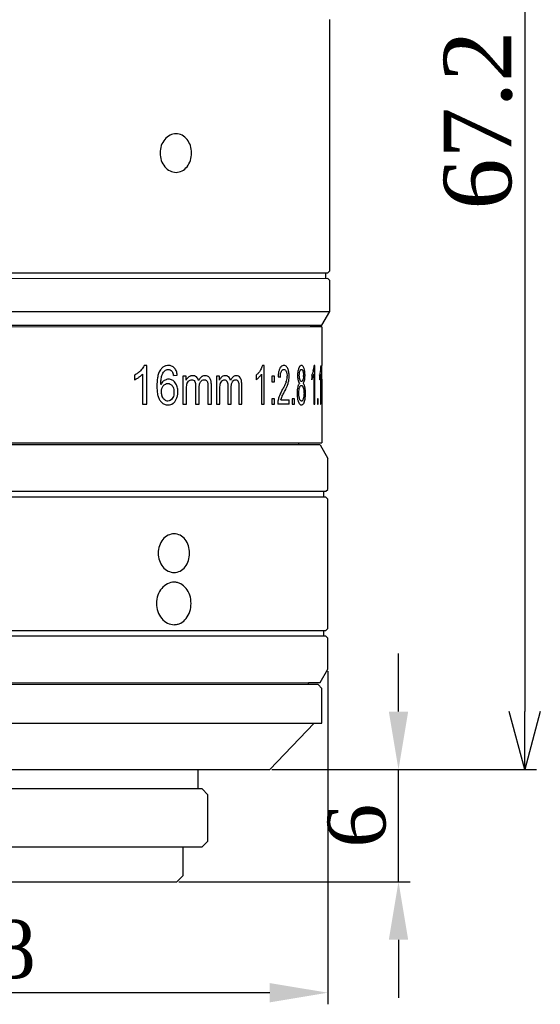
# Model space of a CAD drawing. Extents: x 0 to 559, y 0 to 432.
# Tile 6 of 8: x 125 to 152, y 218 to 269. Entities that reach past the tile are written whole.
import ezdxf

# ---------------------------------------------------------------- set-up
doc = ezdxf.new("R2010")
doc.units = 0
doc.header["$LTSCALE"] = 30.734
doc.header["$PDMODE"] = 3
doc.header["$PDSIZE"] = 8
doc.layers.get('0').update_dxf_attribs({"linetype": 'CONTINUOUS'})
doc.layers.get('Defpoints').update_dxf_attribs({"linetype": 'CONTINUOUS'})
doc.layers.add('20_ALL_FEATURES', color=7, linetype='CONTINUOUS')
doc.styles.get("Standard").update_dxf_attribs({"font": 'times.ttf'})
doc.dimstyles.new('ISO-25', dxfattribs={"dimtxt": 3.5, "dimasz": 3, "dimexe": 0.6, "dimexo": 0.1, "dimtad": 1, "dimdec": 3, "dimdsep": 46, "dimtxsty": 'Standard', "dimblk": 'OPEN30', "dimcen": 2.5, "dimadec": 3, "dimazin": 2, "dimtm": 1e-09, "dimtfac": 1, "dimtdec": 3, "dimtmove": 0, "dimatfit": 3, "dimldrblk": 'OPEN30', "dimfxl": 1, "dimtolj": 1, "dimarcsym": 0})
doc.dimstyles.get("Standard").update_dxf_attribs({"dimtxt": 3, "dimasz": 3, "dimexe": 0.6, "dimexo": 0.1, "dimtad": 1, "dimtoh": 1, "dimdec": 0, "dimrnd": 1, "dimdsep": 46, "dimtxsty": 'Standard', "dimcen": 0.09, "dimclrt": 256, "dimazin": 2, "dimtp": 0.01, "dimtm": 0.01, "dimtfac": 1, "dimtdec": 0, "dimtmove": 0, "dimatfit": 3, "dimfxl": 1, "dimtolj": 1, "dimarcsym": 0})

# ---------------------------------------------------------------- blocks, each defined once
blk = doc.blocks.new('_Open30')
at = {"color": 0, "linetype": 'ByBlock', "lineweight": -2}
for p, q in [((-1, 0.268), (0, 0)), ((0, 0), (-1, -0.268)), ((0, 0), (-1, 0))]:
    blk.add_line(p, q, dxfattribs=at)
blk = doc.blocks.new('*D1')
at = {"color": 0, "lineweight": -2, "transparency": 16777216}
for p, q in [((144.223, 297.46), (151.312, 297.46)), ((150.712, 294.46), (150.712, 233.259)), ((137.626, 230.259), (151.312, 230.259))]:
    blk.add_line(p, q, dxfattribs=at)
at = {"color": 0, "transparency": 16777216}
blk.add_solid([(150.212, 294.46), (151.212, 294.46), (150.712, 297.46)], dxfattribs=at)
at = {"layer": 'Defpoints', "color": 0, "transparency": 16777216}
for p in [(144.123, 297.46), (137.526, 230.259), (150.712, 230.259)]:
    blk.add_point(p, dxfattribs=at)
at = {"color": 0, "lineweight": -2, "transparency": 16777216, "xscale": 3, "yscale": 3, "zscale": 3, "rotation": 270}
blk.add_blockref('_Open30', (150.712, 230.259), dxfattribs=at)
at = {"color": 0, "transparency": 16777216, "insert": (148.302, 263.859), "char_height": 3.5, "attachment_point": 5, "rotation": 90}
blk.add_mtext('\\A1;67.2', dxfattribs=at)
blk = doc.blocks.new('*D2')
at = {"color": 0, "lineweight": -2, "transparency": 16777216}
for p, q in [((144.182, 233.259), (144.182, 236.259)), ((137.626, 230.259), (144.782, 230.259)), ((144.182, 224.46), (144.182, 230.259)), ((132.827, 224.46), (144.782, 224.46)), ((144.182, 221.46), (144.182, 218.46))]:
    blk.add_line(p, q, dxfattribs=at)
at = {"color": 0, "transparency": 16777216}
for points in [[(143.682, 233.259), (144.682, 233.259), (144.182, 230.259)], [(143.682, 221.46), (144.682, 221.46), (144.182, 224.46)]]:
    blk.add_solid(points, dxfattribs=at)
at = {"layer": 'Defpoints', "color": 0, "transparency": 16777216}
for p in [(137.526, 230.259), (144.182, 230.259), (132.727, 224.46)]:
    blk.add_point(p, dxfattribs=at)
at = {"transparency": 16777216, "insert": (142.031, 227.359), "char_height": 3, "attachment_point": 5, "rotation": 90}
blk.add_mtext('\\A1;6', dxfattribs=at)
blk = doc.blocks.new('*D3')
at = {"color": 0, "lineweight": -2, "transparency": 16777216}
for p, q in [((102.524, 235.357), (102.524, 218.118)), ((140.524, 235.359), (140.524, 218.118)), ((137.524, 218.718), (105.524, 218.718))]:
    blk.add_line(p, q, dxfattribs=at)
at = {"color": 0, "transparency": 16777216}
for points in [[(105.524, 219.218), (105.524, 218.218), (102.524, 218.718)], [(137.524, 219.218), (137.524, 218.218), (140.524, 218.718)]]:
    blk.add_solid(points, dxfattribs=at)
at = {"layer": 'Defpoints', "color": 0, "transparency": 16777216}
for p in [(102.524, 235.457), (140.524, 235.459), (102.524, 218.718)]:
    blk.add_point(p, dxfattribs=at)
at = {"transparency": 16777216, "insert": (121.524, 220.908), "char_height": 3, "attachment_point": 5}
blk.add_mtext('\\A1;%%C38', dxfattribs=at)

msp = doc.modelspace()

# ---------------------------------------------------------------- linework, layer by layer
for p, q in [((140.2245, 250.7049), (140.2245, 251.1592)), ((138.0957, 249.3947), (138.5283, 249.3948))]:
    msp.add_line(p, q)
at = {"layer": '20_ALL_FEATURES', "color": 7}
for p, q in [((140.6261, 256.0592), (140.6253, 269.0592)), ((123.4624, 255.9574), (140.5259, 255.9592)), ((140.4262, 255.6592), (140.4261, 255.9592)), ((140.5261, 255.9592), (140.6261, 256.0592)), ((140.5259, 255.6592), (123.4624, 255.6574)), ((140.5262, 255.6592), (140.6262, 255.5592)), ((140.6263, 253.9592), (140.6262, 255.5592)), ((123.4722, 253.9574), (140.6263, 253.9592)), ((140.2263, 253.2592), (140.6263, 253.9592)), ((123.4334, 253.2574), (139.6386, 253.259)), ((139.6244, 253.2592), (139.6244, 253.1592)), ((139.6386, 253.259), (140.2262, 253.2592)), ((139.6244, 253.159), (123.4332, 253.1574)), ((140.2243, 253.1592), (139.6244, 253.159)), ((140.2244, 253.1592), (140.2245, 251.1592)), ((131.1631, 251.1661), (131.0269, 251.1661)), ((131.1632, 249.158), (131.1631, 251.1661)), ((137.2301, 251.1668), (137.1434, 251.1668)), ((137.2302, 249.1586), (137.2301, 251.1668)), ((139.8535, 251.1672), (139.8214, 251.1672)), ((139.8536, 249.159), (139.8535, 251.1672)), ((140.1725, 251.1673), (140.16, 251.1673)), ((130.5234, 250.664), (130.5234, 250.4267)), ((130.9515, 250.7227), (130.9516, 249.1579)), ((132.5475, 250.6492), (132.7442, 250.6683)), ((136.8172, 250.6647), (136.8172, 250.4273)), ((137.0952, 250.7234), (137.0953, 249.1586)), ((139.6929, 250.6651), (139.6929, 250.4277)), ((139.8031, 250.7238), (139.8032, 249.159)), ((140.103, 250.6652), (140.103, 250.4279)), ((140.1526, 250.6652), (140.1527, 249.1591)), ((140.2244, 250.578), (140.2245, 250.7049)), ((133.1939, 250.607), (133.0211, 250.607)), ((133.0211, 250.607), (133.0212, 249.1581)), ((133.1939, 250.4037), (133.1939, 250.607)), ((134.5064, 249.1583), (134.5064, 250.1528)), ((134.9211, 250.6072), (134.7666, 250.6071)), ((134.7666, 250.6071), (134.7667, 249.1583)), ((134.9211, 250.4039), (134.9211, 250.6072)), ((136.0802, 249.1584), (136.0801, 250.153)), ((137.7738, 250.6075), (137.6333, 250.6075)), ((137.6333, 250.6075), (137.6333, 250.3278)), ((137.6333, 250.3278), (137.7739, 250.3278)), ((137.7739, 250.3278), (137.7738, 250.6075)), ((140.2244, 250.4511), (140.2244, 250.578)), ((140.2245, 250.4511), (140.2247, 247.1592)), ((133.2143, 249.1581), (133.2143, 249.9099)), ((133.689, 250.0995), (133.6891, 249.1582)), ((133.8749, 249.1582), (133.8749, 250)), ((134.3291, 250.0709), (134.3292, 249.1583)), ((134.9393, 249.1583), (134.9393, 249.91)), ((135.3615, 250.0997), (135.3616, 249.1584)), ((135.5259, 249.1584), (135.5259, 250.0001)), ((135.9252, 250.0711), (135.9253, 249.1584)), ((130.9516, 249.1579), (131.1632, 249.158)), ((133.0212, 249.1581), (133.2143, 249.1581)), ((133.6891, 249.1582), (133.8749, 249.1582)), ((134.3292, 249.1583), (134.5064, 249.1583)), ((134.7667, 249.1583), (134.9393, 249.1583)), ((135.3616, 249.1584), (135.5259, 249.1584)), ((135.9253, 249.1584), (136.0802, 249.1584)), ((137.0953, 249.1586), (137.2302, 249.1586)), ((137.7739, 249.4383), (137.6333, 249.4383)), ((137.6333, 249.4383), (137.6334, 249.1586)), ((137.6334, 249.1586), (137.7739, 249.1587)), ((137.7739, 249.1587), (137.7739, 249.4383)), ((138.5283, 249.1588), (137.9345, 249.1587)), ((138.5283, 249.1588), (138.5283, 249.3948)), ((138.8009, 249.4385), (138.6917, 249.4385)), ((138.6917, 249.4385), (138.6917, 249.1588)), ((138.6917, 249.1588), (138.801, 249.1588)), ((138.801, 249.1588), (138.8009, 249.4385)), ((139.8032, 249.159), (139.8536, 249.159)), ((140.0326, 249.4387), (139.9905, 249.4387)), ((139.9905, 249.4387), (139.9905, 249.1591)), ((139.9905, 249.1591), (139.9956, 249.1591)), ((139.9956, 249.1591), (140.0326, 249.1591)), ((140.0326, 249.1591), (140.0326, 249.4387)), ((140.1527, 249.1591), (140.1726, 249.1591)), ((120.0421, 247.1572), (132.7868, 247.1581)), ((132.8247, 247.0581), (123.3322, 247.0574)), ((132.7868, 247.1581), (139.1888, 247.1589)), ((139.0234, 247.0589), (132.8247, 247.0581)), ((139.0234, 247.0591), (139.0234, 247.1588)), ((140.1234, 247.0592), (139.0234, 247.0589)), ((139.1888, 247.1589), (140.2247, 247.1592)), ((140.1234, 247.0592), (140.5235, 246.3592)), ((140.5236, 244.7592), (140.5235, 246.3592)), ((123.3616, 244.6574), (140.4235, 244.6592)), ((140.3236, 244.3592), (140.3236, 244.6592)), ((140.4236, 244.6592), (140.5236, 244.7592)), ((140.4235, 244.3592), (123.3616, 244.3574)), ((140.4236, 244.3592), (140.5236, 244.2592)), ((140.524, 237.5592), (140.5236, 244.2592)), ((123.362, 237.4574), (140.424, 237.4592)), ((140.3241, 237.1592), (140.324, 237.4592)), ((140.424, 237.4592), (140.524, 237.5592)), ((140.424, 237.1592), (123.362, 237.1574)), ((140.4241, 237.1592), (140.5241, 237.0592)), ((140.5242, 235.4592), (140.5241, 237.0592)), ((140.1242, 234.7592), (140.5242, 235.4592)), ((132.8255, 234.6581), (106.6609, 234.6567)), ((123.333, 234.7574), (139.5371, 234.759)), ((140.0254, 234.6592), (132.8255, 234.6581)), ((139.5255, 234.6592), (139.5255, 234.759)), ((139.5371, 234.759), (140.1241, 234.7592)), ((140.0255, 234.6592), (140.2255, 234.4592)), ((140.2257, 232.6592), (140.2255, 234.4592)), ((103.0257, 232.6569), (132.448, 232.6581)), ((132.448, 232.6581), (140.2256, 232.6592)), ((137.5258, 230.259), (139.8257, 232.6592)), ((105.7258, 230.257), (128.6927, 230.2579)), ((128.6927, 230.2579), (133.8258, 230.2584)), ((133.8258, 230.2584), (137.5258, 230.259)), ((133.8259, 229.2588), (133.8258, 230.2588)), ((128.8408, 229.2581), (109.226, 229.2573)), ((134.0258, 229.2588), (128.8408, 229.2581)), ((134.0259, 229.2588), (134.3259, 228.9588)), ((134.326, 226.5588), (134.3259, 228.9588)), ((114.9348, 226.2572), (128.841, 226.2581)), ((128.841, 226.2581), (133.1474, 226.2586)), ((133.0249, 226.2585), (133.025, 224.7577)), ((133.1474, 226.2586), (134.0259, 226.2588)), ((134.0261, 226.2588), (134.326, 226.5588)), ((132.7271, 224.4598), (133.025, 224.7577)), ((122.7057, 224.4587), (132.7271, 224.4598))]:
    msp.add_line(p, q, dxfattribs=at)
for centre, radius, start, end in [((133.3588, 255.5428), 7.1762, 3.19883, 3.32826), ((137.8422, 251.373), 1.9899, 346.2413, 354.06338), ((130.0007, 251.7096), 1.1656, 309.81471, 315.91801), ((132.455, 250.5323), 0.7132, 140.66776, 145.42555), ((131.5629, 250.4702), 1.0008, 10.30189, 10.95076), ((136.2417, 251.3681), 0.9088, 309.28474, 313.74162), ((138.4093, 250.8309), 0.4063, 151.09712, 152.49968), ((140.8114, 250.6475), 1.8478, 179.62831, 179.88101), ((140.5471, 250.6512), 1.5834, 176.6949, 179.69919), ((140.2184, 250.6692), 1.2543, 174.63648, 176.65274), ((139.4604, 250.8587), 0.4687, 156.38376, 160.08321), ((138.1246, 250.6492), 1.1453, 357.10373, 359.83676), ((138.5063, 250.7576), 0.8333, 15.54081, 17.93949), ((138.4361, 250.7389), 0.9059, 10.77607, 15.49064), ((139.0181, 251.0043), 0.7552, 333.30876, 335.24417), ((138.5967, 250.9916), 1.2358, 340.14452, 346.52673), ((138.5092, 251.0144), 1.3262, 346.45089, 347.34254), ((139.0373, 250.9227), 1.0963, 346.41694, 347.64981), ((137.4867, 250.9724), 2.6774, 354.24385, 354.67598), ((133.6361, 250.1852), 0.4932, 152.30414, 153.69999), ((133.6375, 250.1844), 0.4948, 150.92947, 152.30419), ((133.4906, 250.187), 0.2358, 128.37303, 132.81125), ((133.5283, 250.3185), 0.3207, 110.92667, 127.00248), ((134.1349, 250.1849), 0.2317, 142.79863, 145.77186), ((135.395, 250.1948), 0.518, 153.60393, 156.18688), ((135.201, 250.208), 0.2195, 131.63885, 136.0985), ((135.2302, 250.358), 0.2837, 117.73238, 130.17594), ((135.0551, 250.2176), 0.2945, 21.18186, 25.61261), ((136.9745, 245.5506), 5.1315, 77.60525, 77.75588), ((137.2423, 250.6822), 1.1847, 342.25157, 343.96627), ((137.6025, 250.6174), 0.8176, 355.60861, 359.98326), ((139.4968, 250.53), 0.5224, 194.08881, 196.54181), ((139.5578, 250.5863), 0.4993, 196.04219, 198.56791), ((138.6589, 250.9698), 1.1698, 339.18774, 340.11669), ((139.8507, 248.8514), 1.9716, 156.75898, 157.83356), ((134.5962, 251.9102), 4.1049, 330.63843, 332.13743), ((141.1801, 249.7458), 2.2458, 180.2178, 181.64507), ((139.5594, 249.9074), 0.6097, 162.67779, 165.17558), ((138.7849, 249.8645), 0.4988, 18.25393, 21.14954), ((138.6012, 249.8152), 0.6888, 15.03208, 17.36181), ((138.5895, 249.8857), 0.7715, 12.26211, 14.34196), ((132.268, 249.7026), 0.5786, 264.45825, 269.72504), ((138.787, 249.1787), 0.8527, 169.80571, 181.34659), ((139.913, 249.6273), 0.9703, 194.75851, 199.7738), ((139.616, 249.5275), 0.6571, 200.34742, 203.4009), ((138.7313, 249.4823), 0.6143, 340.58913, 342.67536), ((138.2797, 249.6184), 1.086, 342.91588, 345.10717)]:
    msp.add_arc(centre, radius, start, end, dxfattribs=at)
for points, knots in [([(132.68, 263.1581), (132.5725, 263.1581), (132.3471, 263.1007), (132.0739, 262.8725), (131.893, 262.5425), (131.8303, 262.1579), (131.8932, 261.7734), (132.0741, 261.4435), (132.3473, 261.2153), (132.5726, 261.1581), (132.6801, 261.1581)], [0, 0, 0, 0, 0.1129699, 0.233976, 0.3641768, 0.5000554, 0.6359138, 0.7660559, 0.8870327, 1, 1, 1, 1]), ([(132.6801, 261.1581), (132.7862, 261.1581), (133.008, 261.2142), (133.272, 261.4452), (133.44, 261.7761), (133.4976, 262.1582), (133.44, 262.5402), (133.2719, 262.8711), (133.0078, 263.102), (132.7861, 263.1581), (132.68, 263.1581)], [0, 0, 0, 0, 0.1129198, 0.2325537, 0.3626141, 0.5000225, 0.637436, 0.7674703, 0.8870859, 1, 1, 1, 1]), ([(131.0269, 251.1661), (131.0157, 251.1405), (130.9655, 251.0429), (130.8949, 250.9571), (130.838, 250.8987)], [0, 0, 0, 0, 0.2551766, 1, 1, 1, 1]), ([(132.1763, 251.155), (132.1245, 251.1443), (132.0204, 251.1036), (131.9389, 251.0277), (131.9033, 250.9844)], [0, 0, 0, 0, 0.4857552, 1, 1, 1, 1]), ([(132.5979, 251.0336), (132.5573, 251.0768), (132.4593, 251.1474), (132.3409, 251.1663), (132.2841, 251.1662)], [0, 0, 0, 0, 0.5112787, 1, 1, 1, 1]), ([(137.1434, 251.1668), (137.1364, 251.1415), (137.1059, 251.0482), (137.0604, 250.9602), (137.0221, 250.8993)], [0, 0, 0, 0, 0.2669027, 1, 1, 1, 1]), ([(138.2574, 251.1669), (138.2309, 251.1666), (138.1727, 251.1552), (138.1252, 251.1194), (138.1039, 251.0969)], [0, 0, 0, 0, 0.4611654, 1, 1, 1, 1]), ([(138.4563, 251.0073), (138.4447, 251.0332), (138.4195, 251.0789), (138.3701, 251.1321), (138.3146, 251.1618), (138.2758, 251.1669), (138.2574, 251.1669)], [0, 0, 0, 0, 0.3149309, 0.5745108, 0.7949644, 1, 1, 1, 1]), ([(139.1632, 251.1671), (139.1444, 251.1668), (139.0999, 251.1523), (139.0708, 251.1168), (139.0571, 251.0956)], [0, 0, 0, 0, 0.4267155, 1, 1, 1, 1]), ([(139.299, 251.0143), (139.2911, 251.0379), (139.2746, 251.0795), (139.2424, 251.1303), (139.2045, 251.1613), (139.176, 251.1671), (139.1632, 251.1671)], [0, 0, 0, 0, 0.3440561, 0.6145726, 0.8224893, 1, 1, 1, 1]), ([(140.16, 251.1673), (140.159, 251.1424), (140.1545, 251.0531), (140.1474, 250.964), (140.1406, 250.8999)], [0, 0, 0, 0, 0.2787885, 1, 1, 1, 1]), ([(130.747, 250.8143), (130.7296, 250.7997), (130.659, 250.7441), (130.5826, 250.6959), (130.5234, 250.664)], [0, 0, 0, 0, 0.2519466, 1, 1, 1, 1]), ([(130.7492, 250.5531), (130.7673, 250.5653), (130.8392, 250.6161), (130.9067, 250.6739), (130.9515, 250.7227)], [0, 0, 0, 0, 0.2479954, 1, 1, 1, 1]), ([(131.8677, 250.9371), (131.8269, 250.8793), (131.7668, 250.7463), (131.7003, 250.4626), (131.6897, 250.2412), (131.6884, 250.0939)], [0, 0, 0, 0, 0.2430713, 0.4936175, 1, 1, 1, 1]), ([(131.8928, 250.1894), (131.8931, 250.2677), (131.8994, 250.4235), (131.9268, 250.5782), (131.9505, 250.652)], [0, 0, 0, 0, 0.5022951, 1, 1, 1, 1]), ([(131.9505, 250.652), (131.9586, 250.6758), (131.9937, 250.7662), (132.0482, 250.8515), (132.1022, 250.899)], [0, 0, 0, 0, 0.2592124, 1, 1, 1, 1]), ([(132.1022, 250.899), (132.1259, 250.9198), (132.1791, 250.9542), (132.2417, 250.9643), (132.2719, 250.9643)], [0, 0, 0, 0, 0.5111387, 1, 1, 1, 1]), ([(132.2719, 250.9643), (132.3094, 250.9637), (132.3889, 250.9464), (132.4472, 250.8903), (132.4716, 250.8586)], [0, 0, 0, 0, 0.4838384, 1, 1, 1, 1]), ([(132.4716, 250.8586), (132.4919, 250.8306), (132.5219, 250.765), (132.5385, 250.696), (132.5454, 250.6603)], [0, 0, 0, 0, 0.4873367, 1, 1, 1, 1]), ([(132.7442, 250.6683), (132.7369, 250.7363), (132.7102, 250.8677), (132.6423, 250.9867), (132.5979, 251.0336)], [0, 0, 0, 0, 0.5143584, 1, 1, 1, 1]), ([(133.5346, 250.6398), (133.504, 250.6397), (133.4626, 250.6345), (133.4235, 250.6217), (133.4138, 250.618)], [0, 0, 0, 0, 0.7459634, 1, 1, 1, 1]), ([(133.7354, 250.5725), (133.7077, 250.5963), (133.6421, 250.6309), (133.5698, 250.6397), (133.5346, 250.6398)], [0, 0, 0, 0, 0.5095316, 1, 1, 1, 1]), ([(134.1798, 250.6398), (134.1687, 250.6394), (134.1238, 250.6363), (134.0791, 250.6246), (134.0484, 250.61)], [0, 0, 0, 0, 0.2465454, 1, 1, 1, 1]), ([(134.4222, 250.5195), (134.3941, 250.5591), (134.3197, 250.6238), (134.2244, 250.6399), (134.1798, 250.6398)], [0, 0, 0, 0, 0.5218451, 1, 1, 1, 1]), ([(135.2245, 250.6399), (135.2139, 250.6399), (135.1703, 250.6376), (135.1274, 250.6244), (135.0982, 250.6091)], [0, 0, 0, 0, 0.2452801, 1, 1, 1, 1]), ([(135.4026, 250.5726), (135.3787, 250.5959), (135.3212, 250.6308), (135.2558, 250.6398), (135.2245, 250.6399)], [0, 0, 0, 0, 0.5160585, 1, 1, 1, 1]), ([(135.7944, 250.64), (135.7846, 250.6396), (135.7449, 250.6365), (135.7056, 250.6246), (135.6791, 250.6103)], [0, 0, 0, 0, 0.2445425, 1, 1, 1, 1]), ([(136.0066, 250.5196), (135.9829, 250.558), (135.9205, 250.6225), (135.8336, 250.64), (135.7944, 250.64)], [0, 0, 0, 0, 0.5347529, 1, 1, 1, 1]), ([(137.0221, 250.8993), (137.0109, 250.8814), (136.9661, 250.8143), (136.9131, 250.7526), (136.8701, 250.7115)], [0, 0, 0, 0, 0.2623986, 1, 1, 1, 1]), ([(136.9646, 250.5537), (136.9765, 250.566), (137.0248, 250.6187), (137.0676, 250.6766), (137.0952, 250.7234)], [0, 0, 0, 0, 0.2395595, 1, 1, 1, 1]), ([(138.049, 251.0185), (138.0252, 250.9741), (137.9894, 250.8712), (137.9716, 250.7647), (137.9654, 250.7076)], [0, 0, 0, 0, 0.4672199, 1, 1, 1, 1]), ([(138.1039, 251.0969), (138.0993, 251.0921), (138.0803, 251.0706), (138.0643, 251.0465), (138.0537, 251.0273)], [0, 0, 0, 0, 0.2320574, 1, 1, 1, 1]), ([(138.076, 250.5625), (138.0761, 250.6155), (138.0819, 250.7155), (138.1056, 250.8146), (138.1259, 250.8572)], [0, 0, 0, 0, 0.5288949, 1, 1, 1, 1]), ([(138.1259, 250.8572), (138.1338, 250.874), (138.1506, 250.904), (138.1824, 250.9395), (138.2181, 250.9601), (138.2432, 250.9637), (138.2549, 250.9636)], [0, 0, 0, 0, 0.3154165, 0.5793796, 0.8003906, 1, 1, 1, 1]), ([(138.2549, 250.9636), (138.2603, 250.9636), (138.2826, 250.962), (138.3041, 250.9522), (138.3176, 250.9419)], [0, 0, 0, 0, 0.2392024, 1, 1, 1, 1]), ([(138.3176, 250.9419), (138.3232, 250.9375), (138.3474, 250.9153), (138.3643, 250.8861), (138.3748, 250.8627)], [0, 0, 0, 0, 0.2161351, 1, 1, 1, 1]), ([(138.3748, 250.8627), (138.378, 250.8554), (138.3911, 250.8235), (138.4007, 250.7903), (138.4062, 250.7645)], [0, 0, 0, 0, 0.2329731, 1, 1, 1, 1]), ([(138.4062, 250.7645), (138.4086, 250.7528), (138.4173, 250.7042), (138.4201, 250.6546), (138.4202, 250.6171)], [0, 0, 0, 0, 0.2410033, 1, 1, 1, 1]), ([(138.5271, 250.6117), (138.5267, 250.6839), (138.5186, 250.819), (138.4814, 250.9501), (138.4563, 251.0073)], [0, 0, 0, 0, 0.5358565, 1, 1, 1, 1]), ([(138.9636, 250.6513), (138.9637, 250.6294), (138.9655, 250.5461), (138.9745, 250.4623), (138.99, 250.4028)], [0, 0, 0, 0, 0.2624395, 1, 1, 1, 1]), ([(139.0198, 251.0183), (139.0138, 251.0017), (138.9891, 250.9264), (138.9754, 250.8477), (138.9696, 250.7865)], [0, 0, 0, 0, 0.2234199, 1, 1, 1, 1]), ([(139.0571, 251.0956), (139.0547, 251.092), (139.045, 251.0761), (139.0367, 251.0595), (139.031, 251.0464)], [0, 0, 0, 0, 0.2324013, 1, 1, 1, 1]), ([(139.078, 250.4483), (139.0735, 250.4637), (139.057, 250.5329), (139.0528, 250.6045), (139.0529, 250.6595)], [0, 0, 0, 0, 0.2258781, 1, 1, 1, 1]), ([(139.0529, 250.6595), (139.053, 250.6795), (139.0552, 250.7524), (139.0673, 250.8256), (139.085, 250.8754)], [0, 0, 0, 0, 0.2744564, 1, 1, 1, 1]), ([(139.085, 250.8754), (139.0899, 250.8889), (139.1, 250.913), (139.1188, 250.9426), (139.1403, 250.9614), (139.1568, 250.9652), (139.1641, 250.9651)], [0, 0, 0, 0, 0.3409378, 0.616205, 0.8267341, 1, 1, 1, 1]), ([(139.1641, 250.9651), (139.1665, 250.9651), (139.1765, 250.9641), (139.1862, 250.9598), (139.1924, 250.9552)], [0, 0, 0, 0, 0.2376888, 1, 1, 1, 1]), ([(139.2013, 250.9472), (139.2053, 250.943), (139.2225, 250.9205), (139.2328, 250.8937), (139.2399, 250.8724)], [0, 0, 0, 0, 0.2036545, 1, 1, 1, 1]), ([(139.2399, 250.8724), (139.2421, 250.8656), (139.2509, 250.8358), (139.2572, 250.8054), (139.2608, 250.7818)], [0, 0, 0, 0, 0.2306495, 1, 1, 1, 1]), ([(139.2608, 250.7818), (139.2624, 250.771), (139.2681, 250.7259), (139.2699, 250.6804), (139.2699, 250.6459)], [0, 0, 0, 0, 0.240338, 1, 1, 1, 1]), ([(139.3256, 250.4017), (139.3297, 250.4201), (139.344, 250.5003), (139.3481, 250.582), (139.3481, 250.6446)], [0, 0, 0, 0, 0.2305303, 1, 1, 1, 1]), ([(139.3481, 250.6446), (139.348, 250.6676), (139.3463, 250.7558), (139.3382, 250.8442), (139.326, 250.9083)], [0, 0, 0, 0, 0.260522, 1, 1, 1, 1]), ([(139.7342, 250.7623), (139.7318, 250.7557), (139.7225, 250.7306), (139.7122, 250.706), (139.7039, 250.6881)], [0, 0, 0, 0, 0.2622345, 1, 1, 1, 1]), ([(139.775, 250.8998), (139.7719, 250.8873), (139.7601, 250.841), (139.746, 250.7952), (139.7342, 250.7623)], [0, 0, 0, 0, 0.2680859, 1, 1, 1, 1]), ([(140.1406, 250.8999), (140.1385, 250.8796), (140.1303, 250.8087), (140.1192, 250.7381), (140.1083, 250.6882)], [0, 0, 0, 0, 0.2850413, 1, 1, 1, 1]), ([(140.1307, 250.5542), (140.1326, 250.5655), (140.1406, 250.6152), (140.1467, 250.6651), (140.1506, 250.7038)], [0, 0, 0, 0, 0.2271189, 1, 1, 1, 1]), ([(130.5234, 250.4267), (130.5831, 250.4514), (130.6593, 250.4931), (130.7313, 250.5408), (130.7492, 250.5531)], [0, 0, 0, 0, 0.7484004, 1, 1, 1, 1]), ([(132.0729, 250.3902), (132.0543, 250.3787), (131.9811, 250.3249), (131.9256, 250.2498), (131.8928, 250.1894)], [0, 0, 0, 0, 0.2413566, 1, 1, 1, 1]), ([(131.9247, 249.806), (131.9248, 249.8626), (131.9367, 249.974), (131.9863, 250.077), (132.0207, 250.1188)], [0, 0, 0, 0, 0.510946, 1, 1, 1, 1]), ([(132.0207, 250.1188), (132.0504, 250.1545), (132.1187, 250.2178), (132.2106, 250.2382), (132.254, 250.2385)], [0, 0, 0, 0, 0.5166389, 1, 1, 1, 1]), ([(132.1934, 250.4426), (132.1829, 250.4399), (132.1409, 250.4272), (132.1011, 250.4075), (132.0729, 250.3902)], [0, 0, 0, 0, 0.246592, 1, 1, 1, 1]), ([(132.254, 250.2385), (132.2967, 250.2379), (132.3872, 250.2186), (132.4534, 250.1546), (132.4812, 250.1185)], [0, 0, 0, 0, 0.4839026, 1, 1, 1, 1]), ([(132.6335, 250.2741), (132.5913, 250.3275), (132.5162, 250.4005), (132.3908, 250.4479), (132.3262, 250.4551), (132.2942, 250.4555)], [0, 0, 0, 0, 0.5142069, 0.7589788, 1, 1, 1, 1]), ([(132.4812, 250.1185), (132.4979, 250.0966), (132.5556, 249.9971), (132.5707, 249.8789), (132.5707, 249.7925)], [0, 0, 0, 0, 0.2416049, 1, 1, 1, 1]), ([(132.7727, 249.8075), (132.7725, 249.8918), (132.755, 250.0574), (132.6827, 250.2107), (132.6335, 250.2741)], [0, 0, 0, 0, 0.5122015, 1, 1, 1, 1]), ([(133.3353, 250.5746), (133.3225, 250.565), (133.2711, 250.5228), (133.2295, 250.469), (133.205, 250.4249)], [0, 0, 0, 0, 0.2405507, 1, 1, 1, 1]), ([(133.2143, 249.9099), (133.2141, 249.9609), (133.2169, 250.0627), (133.2316, 250.164), (133.2449, 250.2129)], [0, 0, 0, 0, 0.50231, 1, 1, 1, 1]), ([(133.2449, 250.2129), (133.2491, 250.2272), (133.2677, 250.2811), (133.2994, 250.3314), (133.3303, 250.36)], [0, 0, 0, 0, 0.2625139, 1, 1, 1, 1]), ([(133.3442, 250.3719), (133.3658, 250.3888), (133.4124, 250.4172), (133.4666, 250.4268), (133.4927, 250.4269)], [0, 0, 0, 0, 0.5126421, 1, 1, 1, 1]), ([(133.4927, 250.4269), (133.521, 250.427), (133.5822, 250.417), (133.6281, 250.372), (133.6429, 250.3448)], [0, 0, 0, 0, 0.4773439, 1, 1, 1, 1]), ([(133.6429, 250.3448), (133.6626, 250.3086), (133.6849, 250.2258), (133.6891, 250.1421), (133.689, 250.0995)], [0, 0, 0, 0, 0.4914731, 1, 1, 1, 1]), ([(133.8461, 250.386), (133.8359, 250.4227), (133.8093, 250.4918), (133.762, 250.5495), (133.7354, 250.5725)], [0, 0, 0, 0, 0.5201306, 1, 1, 1, 1]), ([(133.8749, 250), (133.875, 250.0556), (133.8816, 250.1636), (133.9136, 250.2715), (133.9434, 250.3152)], [0, 0, 0, 0, 0.5123931, 1, 1, 1, 1]), ([(134.0484, 250.61), (134.0378, 250.605), (133.9948, 250.5815), (133.9583, 250.5474), (133.9343, 250.5192)], [0, 0, 0, 0, 0.2402794, 1, 1, 1, 1]), ([(133.9504, 250.325), (133.9741, 250.3557), (134.0287, 250.4099), (134.1045, 250.427), (134.1395, 250.427)], [0, 0, 0, 0, 0.5255286, 1, 1, 1, 1]), ([(134.1395, 250.427), (134.1586, 250.4269), (134.1981, 250.4207), (134.2327, 250.3999), (134.2478, 250.3867)], [0, 0, 0, 0, 0.486862, 1, 1, 1, 1]), ([(134.2478, 250.3867), (134.2626, 250.3737), (134.2897, 250.3418), (134.3054, 250.3031), (134.3111, 250.2824)], [0, 0, 0, 0, 0.4774702, 1, 1, 1, 1]), ([(134.3111, 250.2824), (134.3152, 250.2653), (134.3282, 250.1955), (134.3293, 250.1243), (134.3291, 250.0709)], [0, 0, 0, 0, 0.2477265, 1, 1, 1, 1]), ([(134.5064, 250.1528), (134.5061, 250.2181), (134.4977, 250.3441), (134.4582, 250.4698), (134.4222, 250.5195)], [0, 0, 0, 0, 0.5153124, 1, 1, 1, 1]), ([(135.0472, 250.5747), (135.0357, 250.5651), (134.9891, 250.522), (134.9526, 250.4684), (134.931, 250.425)], [0, 0, 0, 0, 0.236038, 1, 1, 1, 1]), ([(134.9393, 249.91), (134.9391, 249.9611), (134.9417, 250.0627), (134.9547, 250.164), (134.9666, 250.213)], [0, 0, 0, 0, 0.5029582, 1, 1, 1, 1]), ([(134.9666, 250.213), (134.9704, 250.2274), (134.9867, 250.2803), (135.0146, 250.3309), (135.0428, 250.3602)], [0, 0, 0, 0, 0.2667252, 1, 1, 1, 1]), ([(135.0551, 250.372), (135.0741, 250.3887), (135.1148, 250.417), (135.1639, 250.427), (135.1873, 250.4271)], [0, 0, 0, 0, 0.5197757, 1, 1, 1, 1]), ([(135.1873, 250.4271), (135.2126, 250.4272), (135.2692, 250.4161), (135.3079, 250.3713), (135.3207, 250.3449)], [0, 0, 0, 0, 0.4637178, 1, 1, 1, 1]), ([(135.3297, 250.324), (135.3432, 250.2892), (135.3583, 250.214), (135.3616, 250.1382), (135.3615, 250.0997)], [0, 0, 0, 0, 0.4924157, 1, 1, 1, 1]), ([(135.5004, 250.3862), (135.4915, 250.4225), (135.4686, 250.4904), (135.4265, 250.5492), (135.4026, 250.5726)], [0, 0, 0, 0, 0.5276757, 1, 1, 1, 1]), ([(135.5259, 250.0001), (135.526, 250.0579), (135.5324, 250.1687), (135.5626, 250.2805), (135.5925, 250.3252)], [0, 0, 0, 0, 0.5178577, 1, 1, 1, 1]), ([(135.6791, 250.6103), (135.6648, 250.6027), (135.6059, 250.5631), (135.5641, 250.5033), (135.5368, 250.4563)], [0, 0, 0, 0, 0.2290708, 1, 1, 1, 1]), ([(135.5925, 250.3252), (135.613, 250.3552), (135.6491, 250.3962), (135.7121, 250.4237), (135.7437, 250.4271), (135.759, 250.4272)], [0, 0, 0, 0, 0.53646, 0.7736236, 1, 1, 1, 1]), ([(135.759, 250.4272), (135.7758, 250.4271), (135.8113, 250.4206), (135.8411, 250.3998), (135.854, 250.3868)], [0, 0, 0, 0, 0.4787716, 1, 1, 1, 1]), ([(135.854, 250.3868), (135.8604, 250.3804), (135.8866, 250.3505), (135.9024, 250.3124), (135.9095, 250.2826)], [0, 0, 0, 0, 0.2281092, 1, 1, 1, 1]), ([(136.0801, 250.153), (136.0799, 250.2182), (136.0742, 250.3154), (136.0463, 250.4384), (136.0223, 250.495), (136.0066, 250.5196)], [0, 0, 0, 0, 0.517884, 0.7681481, 1, 1, 1, 1]), ([(136.8172, 250.4273), (136.8304, 250.4356), (136.8836, 250.4728), (136.9307, 250.518), (136.9646, 250.5537)], [0, 0, 0, 0, 0.240605, 1, 1, 1, 1]), ([(137.9567, 250.5885), (137.9657, 250.5865), (138.0011, 250.579), (138.0364, 250.5712), (138.0628, 250.5654)], [0, 0, 0, 0, 0.2540682, 1, 1, 1, 1]), ([(138.3706, 250.3211), (138.3604, 250.2912), (138.3186, 250.1786), (138.2665, 250.0701), (138.2252, 249.9918)], [0, 0, 0, 0, 0.2628092, 1, 1, 1, 1]), ([(138.2731, 249.7815), (138.2878, 249.8092), (138.3469, 249.9236), (138.4015, 250.0405), (138.4373, 250.1312)], [0, 0, 0, 0, 0.2436, 1, 1, 1, 1]), ([(138.4178, 250.5548), (138.4164, 250.537), (138.4092, 250.4696), (138.3947, 250.403), (138.3809, 250.355)], [0, 0, 0, 0, 0.2627294, 1, 1, 1, 1]), ([(138.4373, 250.1312), (138.4445, 250.1498), (138.4733, 250.2295), (138.4951, 250.3118), (138.5066, 250.3756)], [0, 0, 0, 0, 0.235589, 1, 1, 1, 1]), ([(138.5066, 250.3756), (138.51, 250.3945), (138.5221, 250.4726), (138.5271, 250.5518), (138.5271, 250.6117)], [0, 0, 0, 0, 0.2428091, 1, 1, 1, 1]), ([(139.0052, 250.1591), (139.0026, 250.1538), (138.9919, 250.1311), (138.9832, 250.1073), (138.9774, 250.0889)], [0, 0, 0, 0, 0.2313813, 1, 1, 1, 1]), ([(138.996, 250.3812), (138.9987, 250.3719), (139.0095, 250.3391), (139.0241, 250.3075), (139.0372, 250.2864)], [0, 0, 0, 0, 0.2814083, 1, 1, 1, 1]), ([(139.07, 250.2434), (139.0641, 250.2388), (139.0374, 250.215), (139.0177, 250.1842), (139.0052, 250.1591)], [0, 0, 0, 0, 0.2119339, 1, 1, 1, 1]), ([(139.0372, 250.2864), (139.0397, 250.2822), (139.0496, 250.2671), (139.0609, 250.2529), (139.07, 250.2434)], [0, 0, 0, 0, 0.2706116, 1, 1, 1, 1]), ([(139.0648, 250.0224), (139.071, 250.0395), (139.0835, 250.07), (139.1064, 250.1079), (139.133, 250.1321), (139.1537, 250.137), (139.1628, 250.137)], [0, 0, 0, 0, 0.3412483, 0.6184235, 0.8289465, 1, 1, 1, 1]), ([(139.165, 250.3376), (139.1576, 250.3376), (139.1411, 250.3414), (139.1189, 250.3594), (139.0994, 250.389), (139.0893, 250.4134), (139.0845, 250.4273)], [0, 0, 0, 0, 0.1742456, 0.38276, 0.6544394, 1, 1, 1, 1]), ([(139.1628, 250.137), (139.1709, 250.1368), (139.1887, 250.1328), (139.2127, 250.1139), (139.2336, 250.0834), (139.2447, 250.0585), (139.2501, 250.0445)], [0, 0, 0, 0, 0.1818975, 0.3939418, 0.6639377, 1, 1, 1, 1]), ([(139.2408, 250.4263), (139.2369, 250.4142), (139.2285, 250.3924), (139.2105, 250.3596), (139.1894, 250.3414), (139.1751, 250.3385)], [0, 0, 0, 0, 0.3368123, 0.6132369, 1, 1, 1, 1]), ([(139.2685, 250.5913), (139.2677, 250.576), (139.2635, 250.5203), (139.2531, 250.4649), (139.2408, 250.4263)], [0, 0, 0, 0, 0.275289, 1, 1, 1, 1]), ([(139.2565, 250.2435), (139.2615, 250.2494), (139.2837, 250.2789), (139.2991, 250.313), (139.3086, 250.3404)], [0, 0, 0, 0, 0.2118844, 1, 1, 1, 1]), ([(139.3032, 250.1735), (139.2997, 250.1807), (139.2869, 250.2056), (139.2705, 250.2289), (139.2565, 250.2435)], [0, 0, 0, 0, 0.2827891, 1, 1, 1, 1]), ([(139.337, 250.0768), (139.3347, 250.0859), (139.3256, 250.1188), (139.3138, 250.1511), (139.3032, 250.1735)], [0, 0, 0, 0, 0.2752927, 1, 1, 1, 1]), ([(139.3086, 250.3404), (139.3102, 250.3451), (139.3168, 250.3652), (139.3222, 250.3858), (139.3256, 250.4017)], [0, 0, 0, 0, 0.2345301, 1, 1, 1, 1]), ([(139.6929, 250.4277), (139.6985, 250.4364), (139.722, 250.4768), (139.7397, 250.5201), (139.7524, 250.5541)], [0, 0, 0, 0, 0.2214935, 1, 1, 1, 1]), ([(140.103, 250.4279), (140.1057, 250.4367), (140.1172, 250.4783), (140.125, 250.5208), (140.1307, 250.5542)], [0, 0, 0, 0, 0.2141311, 1, 1, 1, 1]), ([(131.6884, 250.0939), (131.6896, 249.9634), (131.699, 249.7672), (131.7582, 249.516), (131.8132, 249.3988), (131.8504, 249.3487)], [0, 0, 0, 0, 0.5067509, 0.7573889, 1, 1, 1, 1]), ([(131.9688, 249.5631), (131.9615, 249.5822), (131.9357, 249.6607), (131.9249, 249.7439), (131.9247, 249.806)], [0, 0, 0, 0, 0.247459, 1, 1, 1, 1]), ([(132.5707, 249.7925), (132.5707, 249.7619), (132.5654, 249.6442), (132.5324, 249.5222), (132.4801, 249.4514)], [0, 0, 0, 0, 0.2575865, 1, 1, 1, 1]), ([(132.7071, 249.4569), (132.7292, 249.5117), (132.7628, 249.6274), (132.7726, 249.7472), (132.7727, 249.8075)], [0, 0, 0, 0, 0.4951887, 1, 1, 1, 1]), ([(138.1738, 249.8975), (138.162, 249.8765), (138.1138, 249.7888), (138.069, 249.6991), (138.0391, 249.6294)], [0, 0, 0, 0, 0.2409699, 1, 1, 1, 1]), ([(138.1435, 249.5274), (138.1538, 249.5495), (138.195, 249.6352), (138.24, 249.719), (138.2731, 249.7815)], [0, 0, 0, 0, 0.2568179, 1, 1, 1, 1]), ([(138.9701, 250.0633), (138.9563, 250.0128), (138.9388, 249.904), (138.9344, 249.7944), (138.9344, 249.7373)], [0, 0, 0, 0, 0.4784396, 1, 1, 1, 1]), ([(138.9353, 249.6813), (138.9358, 249.6633), (138.9388, 249.5932), (138.9461, 249.5232), (138.9549, 249.4717)], [0, 0, 0, 0, 0.2566226, 1, 1, 1, 1]), ([(139.0252, 249.7359), (139.0252, 249.751), (139.0261, 249.8097), (139.0308, 249.8685), (139.0378, 249.9117)], [0, 0, 0, 0, 0.2557503, 1, 1, 1, 1]), ([(139.0425, 249.5327), (139.0397, 249.5487), (139.0293, 249.616), (139.0252, 249.6842), (139.0252, 249.7359)], [0, 0, 0, 0, 0.2395858, 1, 1, 1, 1]), ([(139.0378, 249.9117), (139.0394, 249.9218), (139.0461, 249.9592), (139.0557, 249.9961), (139.0648, 250.0224)], [0, 0, 0, 0, 0.2690665, 1, 1, 1, 1]), ([(139.2664, 249.9939), (139.2716, 249.9745), (139.2911, 249.8871), (139.2961, 249.7971), (139.2961, 249.7278)], [0, 0, 0, 0, 0.2243325, 1, 1, 1, 1]), ([(139.2961, 249.7278), (139.2961, 249.7156), (139.2956, 249.6674), (139.2929, 249.6192), (139.289, 249.5834)], [0, 0, 0, 0, 0.2534891, 1, 1, 1, 1]), ([(139.3728, 249.7305), (139.3728, 249.7587), (139.3708, 249.8655), (139.3604, 249.9727), (139.3435, 250.0495)], [0, 0, 0, 0, 0.263596, 1, 1, 1, 1]), ([(139.3561, 249.472), (139.3591, 249.4925), (139.3696, 249.5783), (139.3727, 249.6649), (139.3728, 249.7305)], [0, 0, 0, 0, 0.2400498, 1, 1, 1, 1]), ([(131.8878, 249.3025), (131.9302, 249.2538), (132.027, 249.1686), (132.1516, 249.1326), (132.2122, 249.1266)], [0, 0, 0, 0, 0.5150315, 1, 1, 1, 1]), ([(132.0943, 249.3856), (132.0662, 249.4074), (132.0151, 249.4617), (131.9822, 249.528), (131.9688, 249.5631)], [0, 0, 0, 0, 0.4867523, 1, 1, 1, 1]), ([(132.2619, 249.3259), (132.2324, 249.3262), (132.1717, 249.3362), (132.1187, 249.367), (132.0943, 249.3856)], [0, 0, 0, 0, 0.4905083, 1, 1, 1, 1]), ([(132.4801, 249.4514), (132.4537, 249.4152), (132.3923, 249.3496), (132.3036, 249.3262), (132.2619, 249.3259)], [0, 0, 0, 0, 0.5179743, 1, 1, 1, 1]), ([(132.2653, 249.124), (132.3113, 249.1241), (132.4055, 249.1371), (132.4897, 249.1819), (132.5276, 249.2102)], [0, 0, 0, 0, 0.4932634, 1, 1, 1, 1]), ([(132.5276, 249.2102), (132.5674, 249.2402), (132.6395, 249.3159), (132.6872, 249.408), (132.7071, 249.4569)], [0, 0, 0, 0, 0.4857535, 1, 1, 1, 1]), ([(138.0248, 249.5953), (138.0167, 249.575), (137.9844, 249.4885), (137.9603, 249.399), (137.9478, 249.3296)], [0, 0, 0, 0, 0.2364886, 1, 1, 1, 1]), ([(138.0957, 249.3947), (138.0991, 249.4065), (138.1129, 249.4514), (138.1295, 249.4955), (138.1435, 249.5274)], [0, 0, 0, 0, 0.2603615, 1, 1, 1, 1]), ([(138.9549, 249.4717), (138.9563, 249.4638), (138.9619, 249.433), (138.9688, 249.4025), (138.9747, 249.3801)], [0, 0, 0, 0, 0.2589088, 1, 1, 1, 1]), ([(139.0129, 249.2665), (139.0176, 249.2556), (139.035, 249.2187), (139.0577, 249.1835), (139.0786, 249.1632)], [0, 0, 0, 0, 0.2901783, 1, 1, 1, 1]), ([(139.0941, 249.3799), (139.0882, 249.3893), (139.0629, 249.4371), (139.05, 249.4904), (139.0425, 249.5327)], [0, 0, 0, 0, 0.2048284, 1, 1, 1, 1]), ([(139.0786, 249.1632), (139.082, 249.1598), (139.0952, 249.148), (139.1105, 249.1382), (139.1224, 249.1332)], [0, 0, 0, 0, 0.273405, 1, 1, 1, 1]), ([(139.1655, 249.3267), (139.1526, 249.3269), (139.122, 249.3394), (139.1036, 249.3649), (139.0941, 249.3799)], [0, 0, 0, 0, 0.422456, 1, 1, 1, 1]), ([(139.1224, 249.1332), (139.1258, 249.1318), (139.1394, 249.1268), (139.154, 249.1247), (139.1647, 249.1248)], [0, 0, 0, 0, 0.2606, 1, 1, 1, 1]), ([(139.1647, 249.1248), (139.1784, 249.1249), (139.2081, 249.1309), (139.2489, 249.1609), (139.2842, 249.2118), (139.3022, 249.254), (139.3107, 249.2782)], [0, 0, 0, 0, 0.1827446, 0.3917762, 0.6582908, 1, 1, 1, 1]), ([(139.2602, 249.4396), (139.2551, 249.4244), (139.2446, 249.3968), (139.2223, 249.3551), (139.196, 249.3316), (139.1778, 249.3279)], [0, 0, 0, 0, 0.335321, 0.6130372, 1, 1, 1, 1]), ([(139.289, 249.5834), (139.2875, 249.5701), (139.2813, 249.5216), (139.271, 249.4735), (139.2602, 249.4396)], [0, 0, 0, 0, 0.2725647, 1, 1, 1, 1]), ([(139.3292, 249.3393), (139.3319, 249.3496), (139.3429, 249.3934), (139.3511, 249.4378), (139.3561, 249.472)], [0, 0, 0, 0, 0.2354164, 1, 1, 1, 1]), ([(132.5789, 242.4581), (132.4713, 242.4581), (132.246, 242.4007), (131.9727, 242.1725), (131.792, 241.8425), (131.7291, 241.4579), (131.7921, 241.0735), (131.9728, 240.7435), (132.2461, 240.5154), (132.4714, 240.4581), (132.579, 240.4581)], [0, 0, 0, 0, 0.1129701, 0.2339753, 0.3641642, 0.5000256, 0.635874, 0.7660272, 0.8870311, 1, 1, 1, 1]), ([(132.579, 240.4581), (132.6851, 240.4581), (132.9068, 240.5142), (133.1708, 240.7452), (133.3389, 241.0761), (133.3964, 241.4582), (133.3388, 241.8402), (133.1707, 242.1711), (132.9066, 242.402), (132.685, 242.4581), (132.5789, 242.4581)], [0, 0, 0, 0, 0.1129194, 0.2325531, 0.3626136, 0.500022, 0.6374355, 0.76747, 0.8870859, 1, 1, 1, 1]), ([(132.579, 239.9581), (132.4606, 239.9581), (132.2126, 239.8949), (131.9115, 239.6441), (131.7121, 239.2811), (131.6424, 238.858), (131.7121, 238.4349), (131.9115, 238.0719), (132.2127, 237.8212), (132.4608, 237.7581), (132.5791, 237.7581)], [0, 0, 0, 0, 0.1129624, 0.2340262, 0.3642077, 0.5000098, 0.635811, 0.7659804, 0.8870383, 1, 1, 1, 1]), ([(132.5791, 237.7581), (132.6375, 237.7581), (132.7555, 237.7725), (132.9827, 237.8588), (133.2299, 238.074), (133.4134, 238.4381), (133.4767, 238.8582), (133.4133, 239.2783), (133.2298, 239.6423), (132.9825, 239.8574), (132.7553, 239.9437), (132.6374, 239.9581), (132.579, 239.9581)], [0, 0, 0, 0, 0.0564063, 0.1135432, 0.2329221, 0.3627647, 0.5000221, 0.6372699, 0.7671006, 0.8864651, 0.9435955, 1, 1, 1, 1])]:
    msp.add_open_spline(points, degree=3, knots=knots, dxfattribs=at)
for points in [[(132.2841, 251.1662), (132.248, 251.1658), (132.2117, 251.1623), (132.1763, 251.155)], [(137.9654, 250.7076), (137.9611, 250.668), (137.9583, 250.6282), (137.9567, 250.5884)], [(139.1924, 250.9552), (139.1956, 250.9528), (139.1985, 250.9501), (139.2013, 250.9472)], [(132.2942, 250.4555), (132.2604, 250.4553), (132.2262, 250.4511), (132.1934, 250.4426)], [(133.8873, 250.4561), (133.8724, 250.4335), (133.8587, 250.41), (133.8461, 250.386)], [(133.9343, 250.5192), (133.9172, 250.4992), (133.9017, 250.478), (133.8873, 250.4561)], [(135.5368, 250.4563), (135.5236, 250.4335), (135.5115, 250.4101), (135.5004, 250.3862)], [(135.9095, 250.2826), (135.9241, 250.2134), (135.9254, 250.1418), (135.9252, 250.0711)], [(139.1751, 250.3385), (139.1718, 250.3379), (139.1684, 250.3376), (139.165, 250.3376)], [(131.8504, 249.3487), (131.8624, 249.3329), (131.8748, 249.3175), (131.8878, 249.3025)], [(139.1778, 249.3279), (139.1738, 249.327), (139.1697, 249.3267), (139.1655, 249.3267)]]:
    msp.add_open_spline(points, degree=3, dxfattribs=at)

# ---------------------------------------------------------------- dimensions: what is measured, and where the dimension line sits
dim = msp.add_linear_dim(base=(150.7124, 230.259), p1=(144.1226, 297.4595), p2=(137.5258, 230.259), angle=90, text='67.2', dimstyle='ISO-25', override={"dimblk2": 'Open30', "dimsah": 1})
dim.commit()
dim.dimension.update_dxf_attribs({"geometry": '*D1', "text_midpoint": (148.3021, 263.8593)})
dim = msp.add_linear_dim(base=(144.1822, 230.259), p1=(132.7271, 224.4598), p2=(137.5258, 230.259), angle=90, dimstyle='Standard')
dim.commit()
dim.dimension.update_dxf_attribs({"geometry": '*D2', "text_midpoint": (142.0313, 227.3594)})
dim = msp.add_linear_dim(base=(102.5242, 218.7178), p1=(140.5242, 235.4592), p2=(102.5242, 235.4568), text='%%C<>', dimstyle='Standard')
dim.commit()
dim.dimension.update_dxf_attribs({"geometry": '*D3', "text_midpoint": (121.5242, 220.9077)})

doc.saveas('drawing.dxf')
